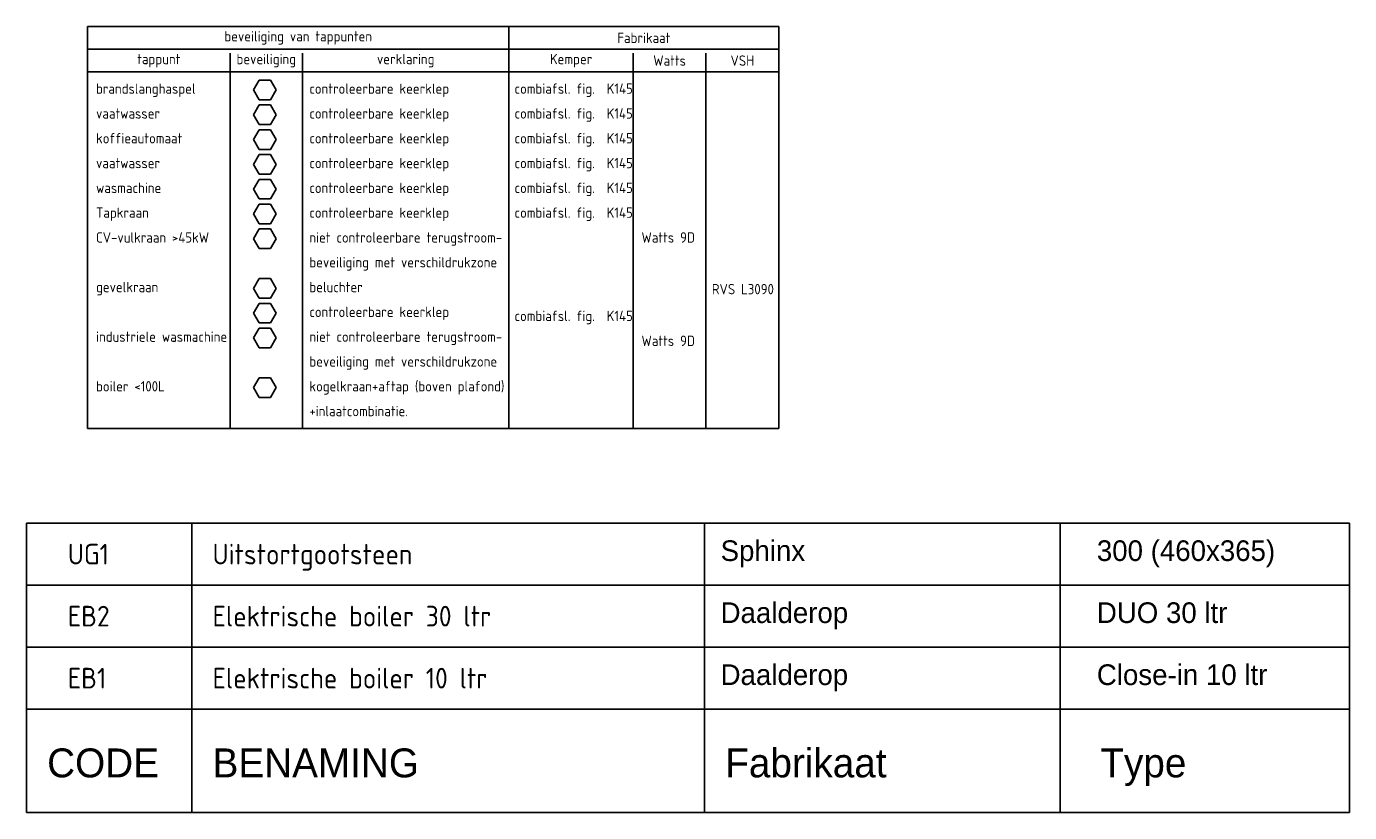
# Model space of a CAD drawing. Header units: millimetres. Extents: x -72565 to 37572, y -100 to 54284.
# Tile 32 of 32: x 21572 to 37572, y 8138 to 17646. Entities that reach past the tile are written whole.
import ezdxf
from ezdxf.enums import TextEntityAlignment as Align

# ---------------------------------------------------------------- set-up
doc = ezdxf.new("R2010")
doc.units = ezdxf.units.MM
doc.header["$LTSCALE"] = 50
doc.linetypes.add('2322110', pattern=[10, 5, -1, 1, -1, 1, -1])
for name, color, linetype in [('BESTEKCODES', 2, 'Continuous'), ('SANCODE$0$sancode', 2, 'Continuous'), ('WM531---', 2, 'Continuous')]:
    doc.layers.add(name, color=color, linetype=linetype)
doc.styles.add('BURO-025', font='ISO96.shx', dxfattribs={"height": 125})
doc.styles.add('SANCODE$0$BURO-025', font='BUROFONT.shx', dxfattribs={"height": 125})
doc.styles.add('SANCODE$0$BURO-035', font='BUROFONT.shx', dxfattribs={"height": 175})
doc.styles.get("Standard").update_dxf_attribs({"font": 'ARIAL.TTF'})

# ---------------------------------------------------------------- blocks, each defined once
blk = doc.blocks.new('EA-beveiliging')
at = {"color": 3, "linetype": 'Continuous'}
for p, q in [((-1.37, 2.37), (-2.74, 0)), ((1.37, 2.37), (-1.37, 2.37)), ((2.74, 0), (1.37, 2.37)), ((-2.74, 0), (-1.37, -2.37)), ((-1.37, -2.37), (1.37, -2.37)), ((1.37, -2.37), (2.74, 0))]:
    blk.add_line(p, q, dxfattribs=at)
at = {"color": 0, "flags": 2}
blk.add_attdef('EA', text='', height=2.5, dxfattribs=at).set_placement((0, 0), align=Align.MIDDLE)
blk = doc.blocks.new('CA-beveiliging')
at = {"color": 3, "linetype": 'Continuous'}
for p, q in [((-1.37, 2.37), (-2.74, 0)), ((1.37, 2.37), (-1.37, 2.37)), ((2.74, 0), (1.37, 2.37)), ((-2.74, 0), (-1.37, -2.37)), ((-1.37, -2.37), (1.37, -2.37)), ((1.37, -2.37), (2.74, 0))]:
    blk.add_line(p, q, dxfattribs=at)
at = {"color": 0, "flags": 2}
blk.add_attdef('CA', text='', height=2.5, dxfattribs=at).set_placement((0, 0), align=Align.MIDDLE)
blk = doc.blocks.new('DA-beveiliging')
at = {"color": 3, "linetype": 'Continuous'}
for p, q in [((-1.37, 2.37), (-2.74, 0)), ((1.37, 2.37), (-1.37, 2.37)), ((2.74, 0), (1.37, 2.37)), ((-2.74, 0), (-1.37, -2.37)), ((-1.37, -2.37), (1.37, -2.37)), ((1.37, -2.37), (2.74, 0))]:
    blk.add_line(p, q, dxfattribs=at)
at = {"color": 0, "flags": 2}
blk.add_attdef('DA', text='', height=2.5, dxfattribs=at).set_placement((0, 0), align=Align.MIDDLE)

msp = doc.modelspace()

# ---------------------------------------------------------------- linework, layer by layer
at = {"layer": 'SANCODE$0$sancode', "color": 4}
for p, q in [((21572, 8138), (21572, 11638)), ((34072, 9388), (34072, 11638)), ((37572, 9388), (37572, 11638)), ((21572, 9388), (37572, 9388)), ((34072, 8138), (34072, 9388)), ((37572, 8138), (37572, 9388)), ((21572, 8138), (37572, 8138))]:
    msp.add_line(p, q, dxfattribs=at)
at = {"layer": 'SANCODE$0$sancode'}
for p, q in [((21572, 11638), (37572, 11638)), ((21572, 10888), (37572, 10888)), ((21572, 10138), (37572, 10138))]:
    msp.add_line(p, q, dxfattribs=at)
at = {"layer": 'SANCODE$0$sancode', "color": 1}
for p, q in [((23572, 9388), (23572, 11638)), ((29772, 8138), (29772, 11638)), ((23572, 8138), (23572, 9388))]:
    msp.add_line(p, q, dxfattribs=at)
at = {"layer": 'WM531---', "color": 2, "linetype": 'Continuous'}
for p, q in [((22309, 12781), (22309, 17646)), ((22309, 17646), (30669, 17646)), ((27407, 12781), (27407, 17646)), ((30669, 12781), (30669, 17646)), ((22309, 17371), (30669, 17371)), ((24034, 12781), (24034, 17321)), ((24909, 12781), (24909, 17321)), ((28909, 12781), (28909, 17321)), ((29789, 12781), (29789, 17321)), ((22309, 17096), (30669, 17096)), ((22309, 12781), (30669, 12781))]:
    msp.add_line(p, q, dxfattribs=at)

# ---------------------------------------------------------------- block references
at = {"xscale": 50, "yscale": 50, "zscale": 50}
for name, p in [('CA-beveiliging', (24455, 15078)), ('DA-beveiliging', (24455, 14478)), ('CA-beveiliging', (24455, 13878))]:
    msp.add_blockref(name, p, dxfattribs=at)
at = {"layer": 'WM531---', "color": 7, "linetype": '2322110', "xscale": 50, "yscale": 50, "zscale": 50}
for p in [(24455, 16878), (24455, 16578), (24455, 16278), (24455, 15978), (24455, 15678), (24455, 15378), (24455, 14178), (24455, 13278)]:
    msp.add_blockref('EA-beveiliging', p, dxfattribs=at)

# ---------------------------------------------------------------- texts
at = {"layer": 'BESTEKCODES', "style": 'BURO-025'}
for s, p in [('UG1', (22072, 11138)), ('Uitstortgootsteen', (23822, 11138)), ('EB2', (22072, 10388)), ('Elektrische boiler 30 ltr', (23822, 10388)), ('EB1', (22072, 9638)), ('Elektrische boiler 10 ltr', (23822, 9638))]:
    msp.add_text(s, height=250, dxfattribs=at).set_placement(p)
at = {"layer": 'SANCODE$0$sancode', "style": 'SANCODE$0$BURO-025'}
for s, p in [('Sphinx', (29966, 11180)), ('300 (460x365)', (34516, 11180)), ('Daalderop', (29966, 10430)), ('DUO 30 ltr', (34516, 10430)), ('Daalderop', (29966, 9680)), ('Close-in 10 ltr', (34516, 9680))]:
    msp.add_text(s, height=250, dxfattribs=at).set_placement(p)
at = {"layer": 'SANCODE$0$sancode', "color": 4, "style": 'SANCODE$0$BURO-035'}
for s, p in [('CODE', (21822, 8563)), ('BENAMING', (23822, 8563)), ('Fabrikaat', (30022, 8563)), ('Type', (34558, 8563))]:
    msp.add_text(s, height=350, dxfattribs=at).set_placement(p)
at = {"layer": 'WM531---', "color": 2, "linetype": '2322110', "style": 'BURO-025'}
for s, p in [('beveiliging van tappunten', (24858, 17508)), ('Fabrikaat', (29038, 17508))]:
    msp.add_text(s, height=125, dxfattribs=at).set_placement(p, align=Align.MIDDLE)
at = {"layer": 'WM531---', "color": 7, "linetype": '2322110', "style": 'BURO-025'}
for s, p in [('tappunt', (23172, 17233)), ('beveiliging', (24472, 17233)), ('verklaring', (26158, 17233)), ('Kemper', (28158, 17233)), ('Watts', (29349, 17233)), ('VSH', (30229, 17233))]:
    msp.add_text(s, height=125, dxfattribs=at).set_placement(p, align=Align.MIDDLE)
for s, p in [('brandslanghaspel', (22413, 16831)), ('controleerbare keerklep', (24993, 16831)), ('combiafsl. fig.  K145', (27474, 16831)), ('vaatwasser', (22413, 16531)), ('controleerbare keerklep', (24993, 16531)), ('combiafsl. fig.  K145', (27474, 16531)), ('koffieautomaat', (22413, 16231)), ('controleerbare keerklep', (24993, 16231)), ('combiafsl. fig.  K145', (27474, 16231)), ('vaatwasser', (22413, 15931)), ('controleerbare keerklep', (24993, 15931)), ('combiafsl. fig.  K145', (27474, 15931)), ('wasmachine', (22413, 15631)), ('controleerbare keerklep', (24993, 15631)), ('combiafsl. fig.  K145', (27474, 15631)), ('Tapkraan', (22413, 15331)), ('controleerbare keerklep', (24993, 15331)), ('combiafsl. fig.  K145', (27474, 15331)), ('CV-vulkraan >45kW', (22413, 15031)), ('niet controleerbare terugstroom-', (24993, 15031)), ('Watts 9D', (29009, 15031)), ('beveiliging met verschildrukzone', (24993, 14731)), ('gevelkraan', (22413, 14431)), ('beluchter', (24993, 14431)), ('RVS L3090', (29860, 14406)), ('controleerbare keerklep', (24993, 14131)), ('combiafsl. fig.  K145', (27474, 14082)), ('industriele wasmachine', (22413, 13831)), ('niet controleerbare terugstroom-', (24993, 13831)), ('Watts 9D', (29009, 13781)), ('beveiliging met verschildrukzone', (24993, 13531)), ('boiler <100L', (22413, 13231)), ('kogelkraan+aftap (boven plafond)', (24993, 13231)), ('+inlaatcombinatie.', (24993, 12931))]:
    msp.add_text(s, height=125, dxfattribs=at).set_placement(p)

doc.saveas('drawing.dxf')
